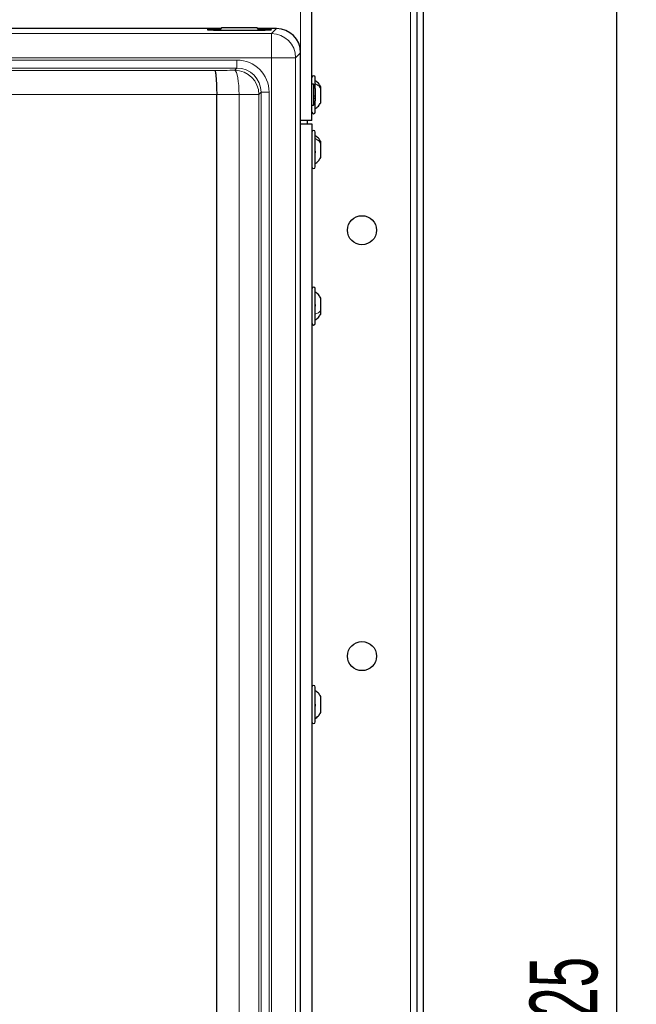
# Model space of a CAD drawing. Header units: millimetres. Extents: x 5 to 418, y 2 to 292.
# Tile 44 of 85: x 125 to 156, y 161 to 212. Entities that reach past the tile are written whole.
import ezdxf

# ---------------------------------------------------------------- set-up
doc = ezdxf.new("R2010")
doc.units = ezdxf.units.MM
doc.layers.add('SLD-0', color=7, linetype='Continuous')
doc.styles.add('SLDTEXTSTYLE0', font='TXT', dxfattribs={"width": 0.605})
doc.dimstyles.new('SLDDIMSTYLE1', dxfattribs={"dimtxt": 3.5, "dimasz": 3.302, "dimexe": 0, "dimexo": 0.0625, "dimgap": 0.875, "dimtad": 1, "dimdec": 0, "dimlfac": 6, "dimrnd": 1e-09, "dimzin": 12, "dimdsep": 46, "dimtxsty": 'SLDTEXTSTYLE0', "dimsah": 1, "dimcen": 0.09, "dimadec": 0, "dimazin": 3, "dimtfac": 1, "dimtofl": 0, "dimtmove": 0, "dimatfit": 3, "dimfxl": 1, "dimfrac": 2, "dimtolj": 1, "dimtzin": 12, "dimarcsym": 0})

# ---------------------------------------------------------------- blocks, each defined once
blk = doc.blocks.new('_D_2')
at = {"layer": 'SLD-0', "color": 7}
for p, q in [((144.798, 247.966), (156.464, 247.966)), ((155.464, 77.152), (155.464, 247.966)), ((128.619, 77.152), (156.464, 77.152))]:
    blk.add_line(p, q, dxfattribs=at)
for points in [[(155.464, 247.966), (154.956, 244.664), (155.972, 244.664)], [(155.464, 77.152), (155.972, 80.454), (154.956, 80.454)]]:
    blk.add_solid(points, dxfattribs=at)
at = {"layer": 'SLD-0', "color": 7, "insert": (150.953, 157.212), "char_height": 3.5, "attachment_point": 1, "rotation": 90, "style": 'SLDTEXTSTYLE0'}
blk.add_mtext('1025', dxfattribs=at)

msp = doc.modelspace()

# ---------------------------------------------------------------- linework, layer by layer
at = {"color": 7, "linetype": 'Continuous', "lineweight": 18}
for p, q in [((144.7976, 247.9662), (144.7976, 88.7996)), ((139.131, 206.7162), (139.131, 237.9662)), ((113.1988, 211.2086), (137.6251, 211.2086)), ((134.631, 211.392), (134.631, 211.4269)), ((137.2976, 211.392), (137.2976, 211.4269)), ((137.6251, 211.2086), (137.8827, 211.4662)), ((137.6251, 209.9603), (137.6251, 211.2086)), ((139.131, 210.2179), (138.8733, 209.9603)), ((137.6251, 209.9603), (58.9702, 209.9603)), ((60.7551, 209.8398), (135.8401, 209.8398)), ((135.8401, 209.4237), (135.8401, 209.8398)), ((137.6251, 209.9603), (138.8733, 209.9603)), ((137.6251, 123.9662), (137.6251, 209.9603)), ((138.8733, 209.9603), (138.8733, 123.9662)), ((135.8401, 209.4237), (60.7551, 209.4237)), ((61.9032, 209.3021), (134.6921, 209.3021)), ((135.7281, 209.3116), (135.8401, 209.4237)), ((134.7976, 208.0538), (61.7976, 208.0538)), ((135.9514, 130.8622), (135.9514, 208.0633)), ((136.9764, 208.0633), (135.9514, 208.0633)), ((137.0884, 208.1754), (136.9764, 208.0633)), ((136.9764, 208.0633), (136.9764, 130.8622)), ((137.0884, 130.7551), (137.0884, 208.1754)), ((137.0884, 208.1754), (137.5045, 208.1754)), ((137.5045, 208.1754), (137.5045, 130.7551)), ((139.131, 146.5496), (139.131, 206.5496))]:
    msp.add_line(p, q, dxfattribs=at)
at = {"color": 7, "linetype": 'Continuous', "lineweight": 25}
for p, q in [((139.7143, 206.7162), (139.7143, 237.9662)), ((145.131, 214.2958), (145.131, 144.1367)), ((145.4643, 214.2958), (145.4643, 144.1367)), ((135.0143, 211.4662), (117.131, 211.4662)), ((134.975, 211.4269), (134.631, 211.4269)), ((134.631, 211.392), (137.2976, 211.392)), ((135.0476, 211.4996), (134.94, 211.392)), ((136.881, 211.4996), (135.0476, 211.4996)), ((136.9885, 211.392), (136.881, 211.4996)), ((137.8827, 211.4662), (136.9143, 211.4662)), ((137.2976, 211.4269), (136.9536, 211.4269)), ((139.131, 155.6329), (139.131, 210.2179)), ((139.7976, 208.5937), (139.7143, 208.5937)), ((139.7976, 208.5937), (139.7976, 208.1734)), ((139.881, 208.3738), (139.881, 208.9496)), ((134.7976, 208.0529), (134.7976, 208.0538)), ((134.7976, 130.7083), (134.7976, 208.0529)), ((139.7976, 208.1734), (139.7976, 207.5054)), ((139.881, 208.3732), (139.881, 208.1232)), ((139.881, 208.1232), (139.881, 207.7259)), ((140.1726, 208.3756), (140.1726, 208.4621)), ((140.1726, 207.6371), (140.1726, 208.3756)), ((139.881, 207.1496), (139.881, 207.7259)), ((139.7143, 207.5054), (139.7976, 207.5054)), ((139.7143, 206.7162), (139.131, 206.7162)), ((139.131, 206.5496), (139.7143, 206.5496)), ((139.4643, 206.7162), (139.4643, 206.5496)), ((139.7143, 206.5496), (139.7143, 146.5496)), ((139.881, 204.3162), (139.881, 206.1162)), ((140.1726, 205.5382), (140.1726, 205.6287)), ((140.1726, 204.8037), (140.1726, 205.5382)), ((139.881, 196.2329), (139.881, 198.0329)), ((140.1726, 196.8932), (140.1726, 197.5454)), ((140.1726, 196.7204), (140.1726, 196.8932)), ((139.881, 175.6496), (139.881, 177.4496)), ((140.1726, 176.1389), (140.1726, 176.9607)), ((140.1726, 176.1384), (140.1726, 176.1389))]:
    msp.add_line(p, q, dxfattribs=at)
at = {"color": 7, "linetype": 'Continuous', "lineweight": 18, "flags": 128}
msp.add_lwpolyline([(135.7281, 209.3116), (135.7703, 209.277), (135.811, 209.1988), (135.8487, 209.0797), (135.8821, 208.9241), (135.9099, 208.7376), (135.9312, 208.5268), (135.9452, 208.2993), (135.9514, 208.0633)], dxfattribs=at)
at = {"color": 7, "linetype": 'Continuous', "lineweight": 25}
for centre in [(142.2976, 201.0496), (142.2976, 179.0496)]:
    msp.add_circle(centre, 0.75, dxfattribs=at)
at = {"color": 7, "linetype": 'Continuous', "lineweight": 18}
for centre in [(137.621, 209.9563), (135.7241, 208.0593)]:
    msp.add_arc(centre, 1.2523, 0.1836, 89.8164, dxfattribs=at)
at = {"color": 7, "linetype": 'Continuous', "lineweight": 25}
for centre, radius, start, end in [((139.7976, 208.9496), 0.0833, 0, 180), ((139.5476, 208.3732), 0.3333, 360, 41.40962), ((139.5476, 207.7259), 0.3333, 318.59038, 0), ((139.7976, 207.1496), 0.0833, 180, 360), ((139.7976, 206.1162), 0.0833, 0, 180), ((139.7976, 204.3162), 0.0833, 180, 360), ((139.7976, 198.0329), 0.0833, 0, 180), ((139.7976, 196.2329), 0.0833, 180, 360), ((139.7976, 177.4496), 0.0833, 0, 180), ((139.7976, 175.6496), 0.0833, 180, 360)]:
    msp.add_arc(centre, radius, start, end, dxfattribs=at)
for centre, major_axis, ratio, start_param, end_param in [((134.631, 211.4094), (0.3333, 0), 0.0524078, 1.5707963, 4.712389), ((137.2976, 211.4094), (0.3333, 0), 0.0524078, 4.712389, 7.8539816), ((137.8792, 210.2145), (0.8863, 0.8863), 0.9972647, 5.4991567, 7.0672139)]:
    msp.add_ellipse(centre, major_axis=major_axis, ratio=ratio, start_param=start_param, end_param=end_param, dxfattribs=at)
at = {"color": 7, "linetype": 'Continuous', "lineweight": 18}
for centre, major_axis, ratio, start_param, end_param in [((135.8356, 208.1708), (-1.1817, -1.1817), 0.9972647, 2.357564, 3.9256213), ((118.0841, 214.4036), (98.75, 0), 0.0524078, 4.8813738, 4.8920263), ((135.8356, 208.1708), (0.8879, 0.8879), 0.9954519, 5.4991567, 7.0672139), ((118.0841, 213.1553), (100, 0), 0.0517527, 4.8803118, 4.8920263)]:
    msp.add_ellipse(centre, major_axis=major_axis, ratio=ratio, start_param=start_param, end_param=end_param, dxfattribs=at)
at = {"color": 7, "linetype": 'Continuous', "lineweight": 25}
for points, knots in [([(134.6921, 209.3021), (134.6923, 209.3019), (134.6984, 209.2981), (134.7163, 209.2682), (134.7447, 209.1323), (134.7726, 208.8478), (134.7923, 208.4745), (134.7958, 208.194), (134.7976, 208.0538)], [0, 0, 0, 0, 0.0037153, 0.1138665, 0.3361641, 0.5577007, 0.7788433, 1, 1, 1, 1]), ([(140.1726, 208.4621), (140.1332, 208.5239), (140.0544, 208.6475), (139.9388, 208.7378), (139.881, 208.7829)], [0, 0, 0, 0, 0.5, 1, 1, 1, 1]), ([(139.8524, 207.9971), (139.8563, 207.9919), (139.8641, 207.9816), (139.8733, 207.9591), (139.8794, 207.9334), (139.8817, 207.9073), (139.8795, 207.8846), (139.8734, 207.8687), (139.8642, 207.8604), (139.8563, 207.8614), (139.8524, 207.862)], [0, 0, 0, 0, 0.1252207, 0.2494814, 0.3743239, 0.4990613, 0.6238954, 0.7493873, 0.8744403, 1, 1, 1, 1]), ([(139.881, 207.3162), (139.9388, 207.3613), (140.0544, 207.4516), (140.1332, 207.5752), (140.1726, 207.6371)], [0, 0, 0, 0, 0.5, 1, 1, 1, 1]), ([(140.1726, 205.6287), (140.1332, 205.6905), (140.0544, 205.8142), (139.9388, 205.9044), (139.881, 205.9496)], [0, 0, 0, 0, 0.5, 1, 1, 1, 1]), ([(140.1441, 205.5409), (140.1479, 205.5478), (140.1556, 205.5615), (140.1626, 205.5741), (140.1646, 205.5772), (140.1646, 205.5773)], [0, 0, 0, 0, 0.4939134, 0.9883772, 1, 1, 1, 1]), ([(139.8524, 205.1688), (139.8563, 205.1638), (139.8641, 205.1537), (139.8733, 205.1314), (139.8794, 205.1058), (139.8817, 205.0795), (139.8795, 205.0566), (139.8734, 205.0404), (139.8642, 205.0317), (139.8563, 205.0325), (139.8524, 205.0329)], [0, 0, 0, 0, 0.12522067, 0.24948138, 0.37432391, 0.49906134, 0.62389537, 0.74938732, 0.87444029, 1, 1, 1, 1]), ([(139.881, 204.4829), (139.9388, 204.528), (140.0544, 204.6182), (140.1332, 204.7419), (140.1726, 204.8037)], [0, 0, 0, 0, 0.50000001, 1, 1, 1, 1]), ([(140.1726, 197.5454), (140.1332, 197.6072), (140.0544, 197.7309), (139.9388, 197.8211), (139.881, 197.8662)], [0, 0, 0, 0, 0.4999999, 1, 1, 1, 1]), ([(139.8524, 197.2361), (139.8563, 197.2343), (139.8641, 197.2308), (139.8733, 197.2161), (139.8794, 197.1951), (139.8817, 197.1694), (139.8795, 197.1426), (139.8734, 197.119), (139.8642, 197.1005), (139.8563, 197.094), (139.8524, 197.0908)], [0, 0, 0, 0, 0.1251933, 0.2494385, 0.3742794, 0.4990244, 0.6238686, 0.7493688, 0.8744304, 1, 1, 1, 1]), ([(140.1145, 196.8586), (140.1145, 196.8586), (140.1154, 196.8566), (140.124, 196.844), (140.1361, 196.8259), (140.1441, 196.8139)], [0, 0, 0, 0, 0.0132513, 0.3432726, 1, 1, 1, 1]), ([(139.881, 196.3996), (139.9388, 196.4447), (140.0544, 196.5349), (140.1332, 196.6586), (140.1726, 196.7204)], [0, 0, 0, 0, 0.5000001, 1, 1, 1, 1]), ([(140.1726, 176.9607), (140.1332, 177.0223), (140.0544, 177.1456), (139.9388, 177.2355), (139.881, 177.2805)], [0, 0, 0, 0, 0.5, 1, 1, 1, 1]), ([(139.8524, 176.592), (139.8563, 176.5888), (139.8641, 176.5825), (139.8733, 176.5641), (139.8794, 176.5406), (139.8817, 176.514), (139.8795, 176.4881), (139.8734, 176.467), (139.8642, 176.4521), (139.8563, 176.4485), (139.8524, 176.4468)], [0, 0, 0, 0, 0.1252217, 0.2494831, 0.3743256, 0.4990628, 0.6238964, 0.749388, 0.8744406, 1, 1, 1, 1]), ([(139.881, 175.8186), (139.9388, 175.8636), (140.0544, 175.9535), (140.1332, 176.0768), (140.1726, 176.1384)], [0, 0, 0, 0, 0.5, 1, 1, 1, 1])]:
    msp.add_open_spline(points, degree=3, knots=knots, dxfattribs=at)
at = {"color": 7, "linetype": 'Continuous', "lineweight": 18}
for points in [[(139.881, 208.6292), (139.9388, 208.5936), (140.0544, 208.5223), (140.1332, 208.4245), (140.1726, 208.3756)], [(139.881, 205.7887), (139.9388, 205.7535), (140.0544, 205.683), (140.1332, 205.5865), (140.1726, 205.5382)], [(139.881, 196.7068), (139.9388, 196.733), (140.0544, 196.7854), (140.1332, 196.8573), (140.1726, 196.8932)], [(139.881, 175.8195), (139.9388, 175.8645), (140.0544, 175.9543), (140.1332, 176.0774), (140.1726, 176.1389)]]:
    msp.add_open_spline(points, degree=3, dxfattribs=at)

# ---------------------------------------------------------------- dimensions: what is measured, and where the dimension line sits
at = {"layer": 'SLD-0', "color": 7}
dim = msp.add_linear_dim(base=(155.4643, 247.9662), p1=(128.6195, 77.1524), p2=(144.7976, 247.9662), angle=90, dimstyle='SLDDIMSTYLE1', dxfattribs=at)
dim.commit()
dim.dimension.update_dxf_attribs({"geometry": '_D_2', "text_midpoint": (155.4643, 162.5593), "dimtype": 160})

doc.saveas('drawing.dxf')
